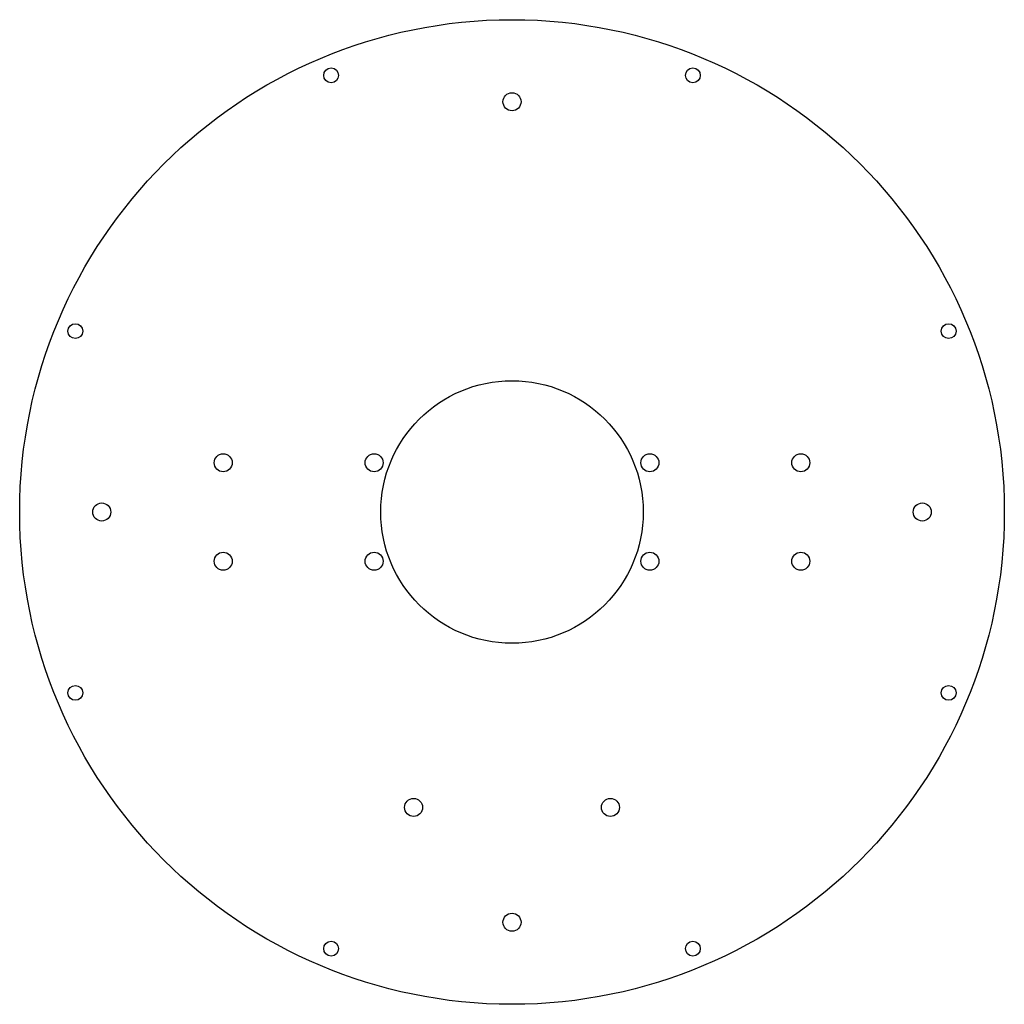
# Model space of a CAD drawing. Header units: millimetres. Extents: x -150 to 150, y -150 to 150.
import ezdxf

# ---------------------------------------------------------------- set-up
doc = ezdxf.new("R2010")
doc.units = ezdxf.units.MM
doc.layers.add('CORTE', color=1, linetype='Continuous')

msp = doc.modelspace()

# ---------------------------------------------------------------- linework, layer by layer
at = {"layer": 'CORTE'}
for centre, radius in [((0, 0), 150), ((-55.11, 133.04), 2.25), ((55.11, 133.04), 2.25), ((0, 125), 2.75), ((-133.04, 55.11), 2.25), ((133.04, 55.11), 2.25), ((0, 0), 40), ((-88, 15), 2.75), ((-42, 15), 2.75), ((42, 15), 2.75), ((88, 15), 2.75), ((-125, 0), 2.75), ((125, 0), 2.75), ((-88, -15), 2.75), ((-42, -15), 2.75), ((42, -15), 2.75), ((88, -15), 2.75), ((-133.04, -55.11), 2.25), ((133.04, -55.11), 2.25), ((-30, -90), 2.75), ((30, -90), 2.75), ((0, -125), 2.75), ((-55.11, -133.04), 2.25), ((55.11, -133.04), 2.25)]:
    msp.add_circle(centre, radius, dxfattribs=at)

doc.saveas('drawing.dxf')
